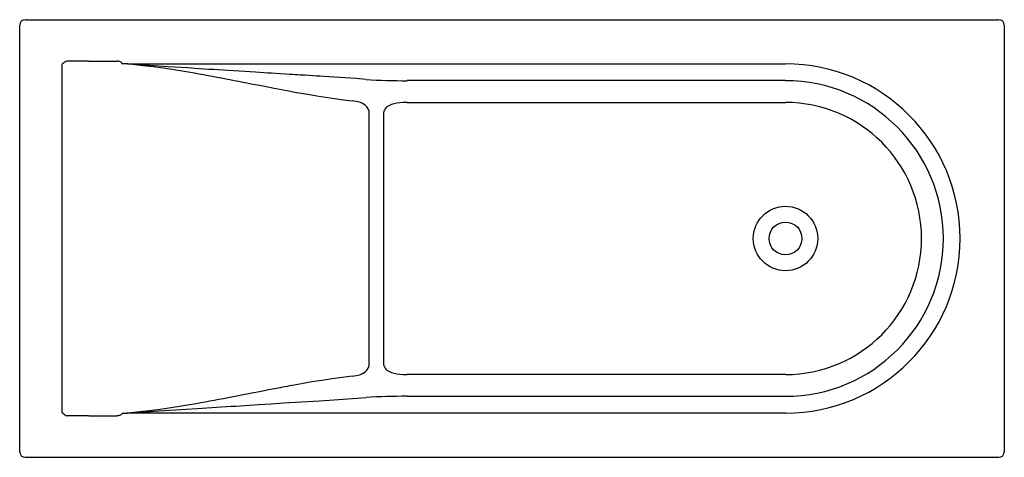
# Model space of a CAD drawing. Header units: millimetres. Extents: x 738.39 to 740.19, y 597.17 to 597.97.
import ezdxf

# ---------------------------------------------------------------- set-up
doc = ezdxf.new("R2010")
doc.units = ezdxf.units.MM
doc.layers.add('SANINDUSA', color=3, linetype='Continuous')

msp = doc.modelspace()

# ---------------------------------------------------------------- linework, layer by layer
at = {"layer": 'SANINDUSA'}
for p, q in [((738.3982, 597.9674), (740.1782, 597.9674)), ((738.3882, 597.1774), (738.3882, 597.9574)), ((740.1882, 597.9574), (740.1882, 597.1774)), ((738.5142, 597.8914), (738.4751, 597.8914)), ((738.5142, 597.8914), (738.5146, 597.8914)), ((738.5146, 597.8914), (738.5663, 597.8914)), ((738.4659, 597.2487), (738.4659, 597.8861)), ((739.7882, 597.856), (739.0963, 597.856)), ((739.0963, 597.8161), (739.7882, 597.8161)), ((739.0273, 597.3398), (739.0273, 597.795)), ((739.0533, 597.795), (739.0533, 597.3398)), ((739.7882, 597.3187), (739.0963, 597.3187)), ((739.0963, 597.2789), (739.7882, 597.2789)), ((738.5142, 597.2434), (738.4751, 597.2434)), ((738.5146, 597.2434), (738.5663, 597.2434)), ((738.3982, 597.1674), (740.1782, 597.1674))]:
    msp.add_line(p, q, dxfattribs=at)
at = {"layer": 'SANINDUSA', "flags": 128}
for points in [[(738.4707, 597.89), (738.4691, 597.8888), (738.4659, 597.8861), (738.4659, 597.8861)], [(738.5755, 597.8864), (738.5754, 597.8873), (738.575, 597.8882), (738.5743, 597.8891), (738.5733, 597.8899), (738.5722, 597.8905), (738.5709, 597.891), (738.5694, 597.8913), (738.5679, 597.8914), (738.5663, 597.8914)], [(738.5758, 597.8874), (738.5942, 597.8859), (738.6131, 597.8839), (738.6324, 597.8816), (738.6512, 597.8791), (738.6699, 597.8763), (738.6888, 597.8733), (738.7078, 597.8701), (738.7158, 597.8687), (738.7241, 597.8672), (738.7326, 597.8656), (738.7405, 597.8642), (738.7487, 597.8626), (738.7573, 597.861), (738.7651, 597.8595), (738.7725, 597.858), (738.7804, 597.8565), (738.7885, 597.8549), (738.7961, 597.8534), (738.8037, 597.8519), (738.8112, 597.8504), (738.8331, 597.8462), (738.8532, 597.8422), (738.8737, 597.8384), (738.8941, 597.8346), (738.9148, 597.831), (738.9312, 597.8283), (738.9473, 597.8258), (738.9637, 597.8234), (738.98, 597.8212), (738.9961, 597.8193)], [(739.0216, 597.8582), (739.0026, 597.8596), (738.9834, 597.8609), (738.9639, 597.8622), (738.9444, 597.8634), (738.9374, 597.8639), (738.9307, 597.8643), (738.9238, 597.8648), (738.9167, 597.8652), (738.9096, 597.8657), (738.9053, 597.866), (738.9008, 597.8662), (738.8963, 597.8665), (738.8916, 597.8668), (738.8869, 597.8671), (738.8822, 597.8674), (738.874, 597.8679), (738.8652, 597.8685), (738.856, 597.8691), (738.8483, 597.8695), (738.8418, 597.8699), (738.8345, 597.8704), (738.8264, 597.8709), (738.8194, 597.8713), (738.8095, 597.8719), (738.7997, 597.8725), (738.7891, 597.8732), (738.7791, 597.8738), (738.7699, 597.8744), (738.7607, 597.875), (738.7517, 597.8755), (738.7431, 597.8761), (738.7341, 597.8766), (738.7251, 597.8772), (738.7164, 597.8778), (738.7076, 597.8783), (738.6954, 597.8791), (738.6835, 597.8799), (738.6713, 597.8807), (738.6594, 597.8815), (738.6423, 597.8827), (738.6254, 597.8838), (738.6083, 597.885), (738.5918, 597.8862), (738.5758, 597.8874)], [(738.5758, 597.8874), (738.5795, 597.8874), (738.5829, 597.8872), (738.5861, 597.8871), (738.5896, 597.8869), (738.5929, 597.8867), (738.5964, 597.8866), (738.6001, 597.8866), (738.6038, 597.8866), (738.6076, 597.8866), (738.6342, 597.8866), (738.6579, 597.8866), (738.6813, 597.8866), (738.765, 597.8866), (738.9144, 597.8866), (739.0478, 597.8866), (739.1811, 597.8866), (739.7882, 597.8866)], [(739.0273, 597.795), (739.0268, 597.7999), (739.0253, 597.8043), (739.0229, 597.8081), (739.0195, 597.8114), (739.0151, 597.8142), (739.0098, 597.8164), (739.0034, 597.8181), (738.9961, 597.8193)], [(739.0963, 597.8161), (739.0894, 597.816), (739.0832, 597.8155), (739.0775, 597.8148), (739.0724, 597.8138), (739.0679, 597.8124), (739.064, 597.8108), (739.0615, 597.8094), (739.0593, 597.8079), (739.0575, 597.8061), (739.056, 597.8042), (739.0548, 597.8022), (739.054, 597.7999), (739.0535, 597.7976), (739.0533, 597.795)], [(738.9961, 597.3156), (739.0034, 597.3167), (739.0098, 597.3184), (739.0151, 597.3206), (739.0195, 597.3234), (739.0229, 597.3267), (739.0253, 597.3305), (739.0268, 597.3349), (739.0273, 597.3398)], [(739.0533, 597.3398), (739.0535, 597.3373), (739.054, 597.3349), (739.0548, 597.3326), (739.056, 597.3306), (739.0575, 597.3287), (739.0593, 597.327), (739.0615, 597.3254), (739.064, 597.324), (739.0679, 597.3224), (739.0724, 597.3211), (739.0775, 597.32), (739.0832, 597.3193), (739.0894, 597.3189), (739.0963, 597.3187)], [(738.9961, 597.3156), (738.9778, 597.3133), (738.9594, 597.3108), (738.9408, 597.308), (738.9224, 597.3051), (738.9158, 597.304), (738.9095, 597.3029), (738.9031, 597.3018), (738.8965, 597.3006), (738.8899, 597.2994), (738.8858, 597.2987), (738.8817, 597.2979), (738.8774, 597.2971), (738.8731, 597.2963), (738.8688, 597.2955), (738.8643, 597.2947), (738.8541, 597.2927), (738.843, 597.2906), (738.8327, 597.2886), (738.8266, 597.2874), (738.8199, 597.2861), (738.8128, 597.2847), (738.8064, 597.2834), (738.797, 597.2816), (738.7879, 597.2798), (738.7784, 597.2779), (738.7692, 597.2761), (738.7608, 597.2745), (738.7522, 597.2729), (738.7439, 597.2713), (738.7359, 597.2698), (738.7275, 597.2683), (738.7192, 597.2667), (738.7111, 597.2653), (738.7028, 597.2639), (738.6913, 597.2619), (738.6801, 597.2601), (738.6686, 597.2583), (738.6573, 597.2566), (738.6409, 597.2543), (738.6246, 597.2522), (738.6079, 597.2503), (738.5917, 597.2487), (738.5758, 597.2474)], [(738.5758, 597.2474), (738.5943, 597.2488), (738.6136, 597.2502), (738.6334, 597.2515), (738.6531, 597.2529), (738.6727, 597.2542), (738.6927, 597.2555), (738.7129, 597.2568), (738.7215, 597.2574), (738.7304, 597.2579), (738.7396, 597.2585), (738.7481, 597.2591), (738.757, 597.2596), (738.7662, 597.2602), (738.7747, 597.2607), (738.7826, 597.2612), (738.7912, 597.2617), (738.7997, 597.2623), (738.8078, 597.2628), (738.8164, 597.2633), (738.8247, 597.2638), (738.848, 597.2653), (738.8702, 597.2667), (738.8922, 597.268), (738.9142, 597.2694), (738.9363, 597.2708), (738.9538, 597.272), (738.9708, 597.2731), (738.9879, 597.2743), (739.0049, 597.2754), (739.0216, 597.2766)], [(738.4707, 597.2448), (738.4691, 597.246), (738.4659, 597.2487), (738.4659, 597.2487)], [(738.5755, 597.2484), (738.5754, 597.2475), (738.575, 597.2466), (738.5743, 597.2457), (738.5733, 597.245), (738.5722, 597.2443), (738.5709, 597.2438), (738.5694, 597.2436), (738.5679, 597.2435), (738.5663, 597.2434)], [(739.7882, 597.2482), (739.5858, 597.2482), (739.3835, 597.2482), (739.1811, 597.2482), (738.8416, 597.2482), (738.6922, 597.2482), (738.6703, 597.2482), (738.6483, 597.2482), (738.6261, 597.2482), (738.6097, 597.2482), (738.6064, 597.2482), (738.6032, 597.2482), (738.5999, 597.2482), (738.5967, 597.2482), (738.5937, 597.2481), (738.5908, 597.248), (738.588, 597.2479), (738.5851, 597.2477), (738.5822, 597.2476), (738.5791, 597.2474), (738.5758, 597.2474)]]:
    msp.add_lwpolyline(points, dxfattribs=at)
at = {"layer": 'SANINDUSA'}
for radius in [0.0589, 0.03]:
    msp.add_circle((739.7882, 597.5674), radius, dxfattribs=at)
for centre, radius, start, end in [((738.3982, 597.9574), 0.01, 90, 180), ((740.1782, 597.9574), 0.01, 0, 90), ((738.4754, 597.883), 0.00846, 91.8013, 123.7592), ((739.7882, 597.5674), 0.3192, 270, 90), ((739.0917, 598.932), 1.0761, 266.2612, 270.2416), ((739.7882, 597.5674), 0.2885, 270, 90), ((739.7882, 597.5674), 0.2487, 270, 90), ((739.0917, 596.2028), 1.0761, 89.7584, 93.7388), ((738.4754, 597.2518), 0.00846, 236.2408, 268.1987), ((738.3982, 597.1774), 0.01, 180, 270), ((740.1782, 597.1774), 0.01, 270, 0)]:
    msp.add_arc(centre, radius, start, end, dxfattribs=at)

doc.saveas('drawing.dxf')
